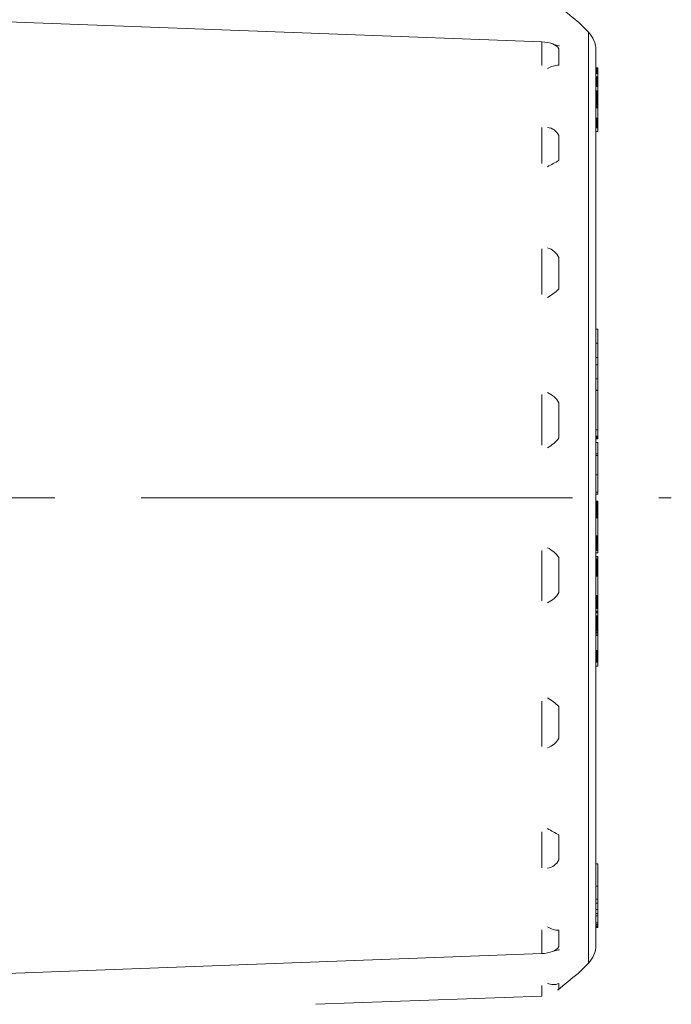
# Model space of a CAD drawing. Header units: millimetres. Extents: x 10 to 277, y 8 to 208.
# Tile 6 of 25: x 117 to 137, y 115 to 144. Entities that reach past the tile are written whole.
import ezdxf

# ---------------------------------------------------------------- set-up
doc = ezdxf.new("R2010")
doc.units = ezdxf.units.MM
doc.linetypes.add('CENTERX2', pattern=[20.32, 12.7, -2.54, 2.54, -2.54])
doc.styles.add('SLDTEXTSTYLE0', font='TXT', dxfattribs={"width": 0.75})
doc.dimstyles.new('SLDDIMSTYLE0', dxfattribs={"dimtxt": 1.5, "dimasz": 3, "dimexe": 0, "dimexo": 0.0625, "dimgap": 0.375, "dimtad": 0, "dimtih": 1, "dimtoh": 1, "dimdec": 1, "dimlfac": 2, "dimrnd": 1e-09, "dimzin": 12, "dimdsep": 46, "dimtxsty": 'SLDTEXTSTYLE0', "dimsah": 1, "dimcen": 0.09, "dimadec": 0, "dimazin": 0, "dimtfac": 1, "dimtdec": 1, "dimtofl": 0, "dimtmove": 0, "dimatfit": 3, "dimfxl": 1, "dimtolj": 1, "dimtzin": 12, "dimarcsym": 0})

# ---------------------------------------------------------------- blocks, each defined once
blk = doc.blocks.new('*D26')
at = {"color": 7, "linetype": 'Continuous', "lineweight": 0}
for p, q in [((92.646, 145.554), (92.646, 165.866)), ((134.353, 144.782), (134.353, 165.866)), ((115.886, 165.378), (115.886, 163.354)), ((115.886, 165.378), (116.19, 165.378)), ((120.982, 165.378), (120.677, 165.378)), ((120.982, 165.378), (120.982, 163.354)), ((92.646, 164.366), (110.344, 164.366)), ((134.353, 164.366), (122.644, 164.366)), ((115.886, 163.354), (116.19, 163.354)), ((120.982, 163.354), (120.677, 163.354))]:
    blk.add_line(p, q, dxfattribs=at)
for points in [[(92.646, 164.366), (95.646, 163.858), (95.646, 164.874)], [(134.353, 164.366), (131.353, 164.874), (131.353, 163.858)]]:
    blk.add_solid(points, dxfattribs=at)
at = {"color": 7, "linetype": 'Continuous', "lineweight": 0, "char_height": 1.5, "attachment_point": 1, "style": 'SLDTEXTSTYLE0'}
for s, insert in [('83.4', (111.398, 165.109)), ('3.28', (116.494, 165.109))]:
    blk.add_mtext(s, dxfattribs=dict(at, insert=insert))

msp = doc.modelspace()

# ---------------------------------------------------------------- linework, layer by layer
at = {"color": 7, "linetype": 'Continuous', "lineweight": 15}
for p, q in [((134.07, 143.831), (133.766, 144.135)), ((134.07, 116.444), (134.07, 143.831)), ((132.699, 143.099), (132.699, 143.501)), ((133.203, 143.34), (133.203, 142.865)), ((134.29, 143.301), (134.29, 116.975)), ((134.353, 142.784), (134.29, 142.784)), ((134.353, 142.784), (134.29, 142.784)), ((134.353, 142.784), (134.29, 142.784)), ((134.353, 142.782), (134.29, 142.782)), ((134.353, 142.751), (134.29, 142.751)), ((134.353, 142.749), (134.29, 142.749)), ((134.353, 142.746), (134.29, 142.746)), ((134.353, 142.743), (134.29, 142.743)), ((134.353, 142.739), (134.29, 142.739)), ((134.353, 142.735), (134.29, 142.735)), ((134.353, 142.73), (134.29, 142.73)), ((134.353, 142.725), (134.29, 142.725)), ((134.353, 142.718), (134.29, 142.718)), ((134.353, 142.712), (134.29, 142.712)), ((134.353, 142.704), (134.29, 142.704)), ((134.353, 142.696), (134.29, 142.696)), ((134.353, 142.687), (134.29, 142.687)), ((134.353, 142.678), (134.29, 142.678)), ((134.353, 142.667), (134.29, 142.667)), ((134.353, 142.656), (134.29, 142.656)), ((134.353, 142.644), (134.29, 142.644)), ((134.353, 142.631), (134.29, 142.631)), ((134.353, 142.63), (134.29, 142.63)), ((134.353, 142.629), (134.29, 142.629)), ((134.353, 142.628), (134.29, 142.628)), ((134.353, 142.626), (134.29, 142.626)), ((134.353, 142.624), (134.29, 142.624)), ((134.353, 142.621), (134.29, 142.621)), ((134.353, 142.617), (134.29, 142.617)), ((134.353, 142.784), (134.353, 142.782)), ((134.353, 142.784), (134.353, 142.784)), ((134.353, 142.784), (134.353, 142.784)), ((134.353, 142.782), (134.353, 142.751)), ((134.353, 142.751), (134.353, 142.749)), ((134.353, 142.749), (134.353, 142.746)), ((134.353, 142.746), (134.353, 142.743)), ((134.353, 142.743), (134.353, 142.739)), ((134.353, 142.739), (134.353, 142.735)), ((134.353, 142.735), (134.353, 142.73)), ((134.353, 142.73), (134.353, 142.725)), ((134.353, 142.725), (134.353, 142.718)), ((134.353, 142.718), (134.353, 142.712)), ((134.353, 142.712), (134.353, 142.704)), ((134.353, 142.704), (134.353, 142.696)), ((134.353, 142.696), (134.353, 142.687)), ((134.353, 142.687), (134.353, 142.678)), ((134.353, 142.678), (134.353, 142.667)), ((134.353, 142.667), (134.353, 142.656)), ((134.353, 142.656), (134.353, 142.644)), ((134.353, 142.644), (134.353, 142.631)), ((134.353, 142.631), (134.353, 142.63)), ((134.353, 142.63), (134.353, 142.629)), ((134.353, 142.629), (134.353, 142.628)), ((134.353, 142.628), (134.353, 142.626)), ((134.353, 142.626), (134.353, 142.624)), ((134.353, 142.624), (134.353, 142.621)), ((134.353, 142.621), (134.353, 142.617)), ((134.353, 142.617), (134.353, 142.517)), ((134.353, 142.517), (134.29, 142.517)), ((134.353, 142.511), (134.29, 142.511)), ((134.353, 142.505), (134.29, 142.505)), ((134.353, 142.499), (134.29, 142.499)), ((134.353, 142.493), (134.29, 142.493)), ((134.353, 142.486), (134.29, 142.486)), ((134.353, 142.479), (134.29, 142.479)), ((134.353, 142.471), (134.29, 142.471)), ((134.353, 142.462), (134.29, 142.462)), ((134.353, 142.454), (134.29, 142.454)), ((134.353, 142.444), (134.29, 142.444)), ((134.353, 142.434), (134.29, 142.434)), ((134.353, 142.423), (134.29, 142.423)), ((134.353, 142.412), (134.29, 142.412)), ((134.353, 142.399), (134.29, 142.399)), ((134.353, 142.387), (134.29, 142.387)), ((134.353, 142.372), (134.29, 142.372)), ((134.353, 142.359), (134.29, 142.359)), ((134.353, 142.343), (134.29, 142.343)), ((134.353, 142.327), (134.29, 142.327)), ((134.353, 142.31), (134.29, 142.31)), ((134.353, 142.292), (134.29, 142.292)), ((134.353, 142.287), (134.29, 142.287)), ((134.353, 142.286), (134.29, 142.286)), ((134.353, 142.284), (134.29, 142.284)), ((134.353, 142.281), (134.29, 142.281)), ((134.353, 142.277), (134.29, 142.277)), ((134.353, 142.271), (134.29, 142.271)), ((134.353, 142.264), (134.29, 142.264)), ((134.353, 142.256), (134.29, 142.256)), ((134.353, 142.247), (134.29, 142.247)), ((134.353, 142.237), (134.29, 142.237)), ((134.353, 142.517), (134.353, 142.511)), ((134.353, 142.511), (134.353, 142.505)), ((134.353, 142.505), (134.353, 142.499)), ((134.353, 142.499), (134.353, 142.493)), ((134.353, 142.493), (134.353, 142.486)), ((134.353, 142.486), (134.353, 142.479)), ((134.353, 142.479), (134.353, 142.471)), ((134.353, 142.471), (134.353, 142.462)), ((134.353, 142.462), (134.353, 142.454)), ((134.353, 142.454), (134.353, 142.444)), ((134.353, 142.444), (134.353, 142.434)), ((134.353, 142.434), (134.353, 142.423)), ((134.353, 142.423), (134.353, 142.412)), ((134.353, 142.412), (134.353, 142.399)), ((134.353, 142.399), (134.353, 142.387)), ((134.353, 142.387), (134.353, 142.372)), ((134.353, 142.372), (134.353, 142.359)), ((134.353, 142.359), (134.353, 142.343)), ((134.353, 142.343), (134.353, 142.327)), ((134.353, 142.327), (134.353, 142.31)), ((134.353, 142.31), (134.353, 142.292)), ((134.353, 142.292), (134.353, 142.287)), ((134.353, 142.287), (134.353, 142.286)), ((134.353, 142.286), (134.353, 142.284)), ((134.353, 142.284), (134.353, 142.281)), ((134.353, 142.281), (134.353, 142.277)), ((134.353, 142.277), (134.353, 142.271)), ((134.353, 142.271), (134.353, 142.264)), ((134.353, 142.264), (134.353, 142.256)), ((134.353, 142.256), (134.353, 142.247)), ((134.353, 142.247), (134.353, 142.237)), ((134.353, 142.237), (134.353, 142.108)), ((134.353, 142.108), (134.29, 142.108)), ((134.353, 142.1), (134.29, 142.1)), ((134.353, 142.091), (134.29, 142.091)), ((134.353, 142.082), (134.29, 142.082)), ((134.353, 142.073), (134.29, 142.073)), ((134.353, 142.063), (134.29, 142.063)), ((134.353, 142.054), (134.29, 142.054)), ((134.353, 142.044), (134.29, 142.044)), ((134.353, 142.033), (134.29, 142.033)), ((134.353, 142.022), (134.29, 142.022)), ((134.353, 142.01), (134.29, 142.01)), ((134.353, 141.998), (134.29, 141.998)), ((134.353, 141.986), (134.29, 141.986)), ((134.353, 141.973), (134.29, 141.973)), ((134.353, 141.959), (134.29, 141.959)), ((134.353, 142.108), (134.353, 142.1)), ((134.353, 142.1), (134.353, 142.091)), ((134.353, 142.091), (134.353, 142.082)), ((134.353, 142.082), (134.353, 142.073)), ((134.353, 142.073), (134.353, 142.063)), ((134.353, 142.063), (134.353, 142.054)), ((134.353, 142.054), (134.353, 142.044)), ((134.353, 142.044), (134.353, 142.033)), ((134.353, 142.033), (134.353, 142.022)), ((134.353, 142.022), (134.353, 142.01)), ((134.353, 142.01), (134.353, 141.998)), ((134.353, 141.998), (134.353, 141.986)), ((134.353, 141.986), (134.353, 141.973)), ((134.353, 141.973), (134.353, 141.959)), ((134.353, 141.959), (134.353, 141.945)), ((134.353, 141.945), (134.29, 141.945)), ((134.353, 141.929), (134.29, 141.929)), ((134.353, 141.914), (134.29, 141.914)), ((134.353, 141.897), (134.29, 141.897)), ((134.353, 141.88), (134.29, 141.88)), ((134.353, 141.862), (134.29, 141.862)), ((134.353, 141.844), (134.29, 141.844)), ((134.353, 141.824), (134.29, 141.824)), ((134.353, 141.804), (134.29, 141.804)), ((134.353, 141.783), (134.29, 141.783)), ((134.353, 141.761), (134.29, 141.761)), ((134.353, 141.738), (134.29, 141.738)), ((134.353, 141.714), (134.29, 141.714)), ((134.353, 141.69), (134.29, 141.69)), ((134.353, 141.664), (134.29, 141.664)), ((134.353, 141.945), (134.353, 141.929)), ((134.353, 141.929), (134.353, 141.914)), ((134.353, 141.914), (134.353, 141.897)), ((134.353, 141.897), (134.353, 141.88)), ((134.353, 141.88), (134.353, 141.862)), ((134.353, 141.862), (134.353, 141.844)), ((134.353, 141.844), (134.353, 141.824)), ((134.353, 141.824), (134.353, 141.804)), ((134.353, 141.804), (134.353, 141.783)), ((134.353, 141.783), (134.353, 141.761)), ((134.353, 141.761), (134.353, 141.738)), ((134.353, 141.738), (134.353, 141.714)), ((134.353, 141.714), (134.353, 141.69)), ((134.353, 141.69), (134.353, 141.664)), ((134.353, 141.664), (134.353, 141.638)), ((134.353, 141.638), (134.29, 141.638)), ((134.353, 141.61), (134.29, 141.61)), ((134.353, 141.638), (134.353, 141.61)), ((134.353, 141.61), (134.353, 141.303)), ((134.353, 141.303), (134.29, 141.303)), ((134.353, 141.276), (134.29, 141.276)), ((134.353, 141.25), (134.29, 141.25)), ((134.353, 141.225), (134.29, 141.225)), ((134.353, 141.203), (134.29, 141.203)), ((134.353, 141.181), (134.29, 141.181)), ((134.353, 141.162), (134.29, 141.162)), ((134.353, 141.144), (134.29, 141.144)), ((134.353, 141.127), (134.29, 141.127)), ((134.353, 141.111), (134.29, 141.111)), ((134.353, 141.097), (134.29, 141.097)), ((134.353, 141.085), (134.29, 141.085)), ((134.353, 141.303), (134.353, 141.276)), ((134.353, 141.276), (134.353, 141.25)), ((134.353, 141.25), (134.353, 141.225)), ((134.353, 141.225), (134.353, 141.203)), ((134.353, 141.203), (134.353, 141.181)), ((134.353, 141.181), (134.353, 141.162)), ((134.353, 141.162), (134.353, 141.144)), ((134.353, 141.144), (134.353, 141.127)), ((134.353, 141.127), (134.353, 141.111)), ((134.353, 141.111), (134.353, 141.097)), ((134.353, 141.097), (134.353, 141.085)), ((134.353, 141.085), (134.353, 141.073)), ((132.699, 140.271), (132.699, 140.896)), ((133.203, 140.796), (133.203, 140.057)), ((134.353, 141.073), (134.29, 141.073)), ((134.353, 141.063), (134.29, 141.063)), ((134.353, 141.054), (134.29, 141.054)), ((134.353, 141.046), (134.29, 141.046)), ((134.353, 141.039), (134.29, 141.039)), ((134.353, 141.033), (134.29, 141.033)), ((134.353, 141.029), (134.29, 141.029)), ((134.353, 141.026), (134.29, 141.026)), ((134.353, 141.023), (134.29, 141.023)), ((134.353, 141.022), (134.29, 141.022)), ((134.353, 141.021), (134.29, 141.021)), ((134.353, 140.907), (134.29, 140.907)), ((134.353, 141.073), (134.353, 141.063)), ((134.353, 141.063), (134.353, 141.054)), ((134.353, 141.054), (134.353, 141.046)), ((134.353, 141.046), (134.353, 141.039)), ((134.353, 141.039), (134.353, 141.033)), ((134.353, 141.033), (134.353, 141.029)), ((134.353, 141.029), (134.353, 141.026)), ((134.353, 141.026), (134.353, 141.023)), ((134.353, 141.023), (134.353, 141.022)), ((134.353, 141.022), (134.353, 141.021)), ((134.353, 141.021), (134.353, 140.907)), ((132.699, 136.45), (132.699, 137.239)), ((133.203, 137.21), (133.203, 136.278)), ((134.353, 135.095), (134.29, 135.095)), ((134.353, 135.095), (134.353, 134.687)), ((134.353, 134.687), (134.29, 134.687)), ((134.353, 134.687), (134.353, 134.261)), ((134.353, 134.261), (134.29, 134.261)), ((134.353, 134.261), (134.353, 134.047)), ((134.353, 134.047), (134.29, 134.047)), ((134.353, 134.047), (134.353, 133.639)), ((134.353, 133.639), (134.29, 133.639)), ((134.353, 133.639), (134.353, 133.301)), ((134.353, 133.301), (134.29, 133.301)), ((134.353, 133.297), (134.29, 133.297)), ((134.353, 133.293), (134.29, 133.293)), ((134.353, 133.301), (134.353, 133.297)), ((134.353, 133.297), (134.353, 133.293)), ((134.353, 133.293), (134.353, 132.136)), ((132.699, 132.012), (132.699, 132.886)), ((133.203, 132.93), (133.203, 131.898)), ((134.353, 132.136), (134.29, 132.136)), ((134.353, 132.136), (134.353, 131.952)), ((134.353, 131.952), (134.29, 131.952)), ((134.353, 131.95), (134.29, 131.95)), ((134.353, 131.938), (134.29, 131.938)), ((134.353, 131.926), (134.29, 131.926)), ((134.353, 131.916), (134.29, 131.916)), ((134.353, 131.907), (134.29, 131.907)), ((134.353, 131.898), (134.29, 131.898)), ((134.353, 131.89), (134.29, 131.89)), ((134.353, 131.885), (134.29, 131.885)), ((134.353, 131.879), (134.29, 131.879)), ((134.353, 131.876), (134.29, 131.876)), ((134.353, 131.873), (134.29, 131.873)), ((134.353, 131.871), (134.29, 131.871)), ((134.353, 131.87), (134.29, 131.87)), ((134.353, 131.952), (134.353, 131.95)), ((134.353, 131.95), (134.353, 131.938)), ((134.353, 131.938), (134.353, 131.926)), ((134.353, 131.926), (134.353, 131.916)), ((134.353, 131.916), (134.353, 131.907)), ((134.353, 131.907), (134.353, 131.898)), ((134.353, 131.898), (134.353, 131.89)), ((134.353, 131.89), (134.353, 131.885)), ((134.353, 131.885), (134.353, 131.879)), ((134.353, 131.879), (134.353, 131.876)), ((134.353, 131.876), (134.353, 131.873)), ((134.353, 131.873), (134.353, 131.871)), ((134.353, 131.871), (134.353, 131.87)), ((134.353, 131.758), (134.29, 131.758)), ((134.353, 131.758), (134.353, 131.43)), ((134.353, 131.43), (134.29, 131.43)), ((134.353, 131.384), (134.29, 131.384)), ((134.353, 131.381), (134.29, 131.381)), ((134.353, 131.43), (134.353, 131.384)), ((134.353, 131.384), (134.353, 131.381)), ((134.353, 131.381), (134.353, 130.81)), ((134.353, 130.81), (134.29, 130.81)), ((134.353, 130.81), (134.353, 130.302)), ((134.353, 130.302), (134.29, 130.302)), ((134.353, 130.238), (134.29, 130.238)), ((134.353, 130.302), (134.353, 130.238)), ((134.353, 130.038), (134.29, 130.038)), ((134.353, 130.018), (134.29, 130.018)), ((134.353, 129.999), (134.29, 129.999)), ((134.353, 129.988), (134.29, 129.988)), ((134.353, 129.984), (134.29, 129.984)), ((134.353, 129.983), (134.29, 129.983)), ((134.353, 129.981), (134.29, 129.981)), ((134.353, 129.978), (134.29, 129.978)), ((134.353, 129.975), (134.29, 129.975)), ((134.353, 129.972), (134.29, 129.972)), ((134.353, 129.968), (134.29, 129.968)), ((134.353, 129.963), (134.29, 129.963)), ((134.353, 129.958), (134.29, 129.958)), ((134.353, 129.952), (134.29, 129.952)), ((134.353, 129.945), (134.29, 129.945)), ((134.353, 129.938), (134.29, 129.938)), ((134.353, 129.929), (134.29, 129.929)), ((134.353, 129.92), (134.29, 129.92)), ((134.353, 129.91), (134.29, 129.91)), ((134.353, 129.898), (134.29, 129.898)), ((134.353, 129.886), (134.29, 129.886)), ((134.353, 129.872), (134.29, 129.872)), ((134.353, 129.858), (134.29, 129.858)), ((134.353, 129.842), (134.29, 129.842)), ((134.353, 129.825), (134.29, 129.825)), ((134.353, 129.806), (134.29, 129.806)), ((134.353, 129.787), (134.29, 129.787)), ((134.353, 130.038), (134.353, 130.018)), ((134.353, 130.018), (134.353, 129.999)), ((134.353, 129.999), (134.353, 129.988)), ((134.353, 129.988), (134.353, 129.984)), ((134.353, 129.984), (134.353, 129.983)), ((134.353, 129.983), (134.353, 129.981)), ((134.353, 129.981), (134.353, 129.978)), ((134.353, 129.978), (134.353, 129.975)), ((134.353, 129.975), (134.353, 129.972)), ((134.353, 129.972), (134.353, 129.968)), ((134.353, 129.968), (134.353, 129.963)), ((134.353, 129.963), (134.353, 129.958)), ((134.353, 129.958), (134.353, 129.952)), ((134.353, 129.952), (134.353, 129.945)), ((134.353, 129.945), (134.353, 129.938)), ((134.353, 129.938), (134.353, 129.929)), ((134.353, 129.929), (134.353, 129.92)), ((134.353, 129.92), (134.353, 129.91)), ((134.353, 129.91), (134.353, 129.898)), ((134.353, 129.898), (134.353, 129.886)), ((134.353, 129.886), (134.353, 129.872)), ((134.353, 129.872), (134.353, 129.858)), ((134.353, 129.858), (134.353, 129.842)), ((134.353, 129.842), (134.353, 129.825)), ((134.353, 129.825), (134.353, 129.806)), ((134.353, 129.806), (134.353, 129.787)), ((134.353, 129.787), (134.353, 129.766)), ((134.353, 129.766), (134.29, 129.766)), ((134.353, 129.743), (134.29, 129.743)), ((134.353, 129.719), (134.29, 129.719)), ((134.353, 129.693), (134.29, 129.693)), ((134.353, 129.666), (134.29, 129.666)), ((134.353, 129.637), (134.29, 129.637)), ((134.353, 129.607), (134.29, 129.607)), ((134.353, 129.575), (134.29, 129.575)), ((134.353, 129.541), (134.29, 129.541)), ((134.353, 129.766), (134.353, 129.743)), ((134.353, 129.743), (134.353, 129.719)), ((134.353, 129.719), (134.353, 129.693)), ((134.353, 129.693), (134.353, 129.666)), ((134.353, 129.666), (134.353, 129.637)), ((134.353, 129.637), (134.353, 129.607)), ((134.353, 129.607), (134.353, 129.575)), ((134.353, 129.575), (134.353, 129.541)), ((134.353, 129.541), (134.353, 129.019)), ((134.353, 129.019), (134.29, 129.019)), ((134.353, 128.993), (134.29, 128.993)), ((134.353, 128.967), (134.29, 128.967)), ((134.353, 128.942), (134.29, 128.942)), ((134.353, 128.917), (134.29, 128.917)), ((134.353, 129.019), (134.353, 128.993)), ((134.353, 128.993), (134.353, 128.967)), ((134.353, 128.967), (134.353, 128.942)), ((134.353, 128.942), (134.353, 128.917)), ((134.353, 128.917), (134.353, 128.894)), ((134.353, 128.894), (134.29, 128.894)), ((134.353, 128.871), (134.29, 128.871)), ((134.353, 128.849), (134.29, 128.849)), ((134.353, 128.828), (134.29, 128.828)), ((134.353, 128.808), (134.29, 128.808)), ((134.353, 128.788), (134.29, 128.788)), ((134.353, 128.77), (134.29, 128.77)), ((134.353, 128.752), (134.29, 128.752)), ((134.353, 128.736), (134.29, 128.736)), ((134.353, 128.719), (134.29, 128.719)), ((134.353, 128.704), (134.29, 128.704)), ((134.353, 128.69), (134.29, 128.69)), ((134.353, 128.677), (134.29, 128.677)), ((134.353, 128.665), (134.29, 128.665)), ((134.353, 128.654), (134.29, 128.654)), ((134.353, 128.643), (134.29, 128.643)), ((134.353, 128.634), (134.29, 128.634)), ((134.353, 128.626), (134.29, 128.626)), ((134.353, 128.894), (134.353, 128.871)), ((134.353, 128.871), (134.353, 128.849)), ((134.353, 128.849), (134.353, 128.828)), ((134.353, 128.828), (134.353, 128.808)), ((134.353, 128.808), (134.353, 128.788)), ((134.353, 128.788), (134.353, 128.77)), ((134.353, 128.77), (134.353, 128.752)), ((134.353, 128.752), (134.353, 128.736)), ((134.353, 128.736), (134.353, 128.719)), ((134.353, 128.719), (134.353, 128.704)), ((134.353, 128.704), (134.353, 128.69)), ((134.353, 128.69), (134.353, 128.677)), ((134.353, 128.677), (134.353, 128.665)), ((134.353, 128.665), (134.353, 128.654)), ((134.353, 128.654), (134.353, 128.643)), ((134.353, 128.643), (134.353, 128.634)), ((134.353, 128.634), (134.353, 128.626)), ((134.353, 128.626), (134.353, 128.618)), ((133.203, 128.378), (133.203, 127.345)), ((134.353, 128.618), (134.29, 128.618)), ((134.353, 128.612), (134.29, 128.612)), ((134.353, 128.607), (134.29, 128.607)), ((134.353, 128.603), (134.29, 128.603)), ((134.353, 128.599), (134.29, 128.599)), ((134.353, 128.598), (134.29, 128.598)), ((134.353, 128.597), (134.29, 128.597)), ((134.353, 128.597), (134.29, 128.597)), ((134.353, 128.581), (134.29, 128.581)), ((134.353, 128.517), (134.29, 128.517)), ((134.353, 128.405), (134.29, 128.405)), ((134.353, 128.404), (134.29, 128.404)), ((134.353, 128.403), (134.29, 128.403)), ((134.353, 128.399), (134.29, 128.399)), ((134.353, 128.395), (134.29, 128.395)), ((134.353, 128.34), (134.29, 128.34)), ((134.353, 128.334), (134.29, 128.334)), ((134.353, 128.618), (134.353, 128.612)), ((134.353, 128.612), (134.353, 128.607)), ((134.353, 128.607), (134.353, 128.603)), ((134.353, 128.603), (134.353, 128.599)), ((134.353, 128.599), (134.353, 128.598)), ((134.353, 128.598), (134.353, 128.597)), ((134.353, 128.597), (134.353, 128.597)), ((134.353, 128.597), (134.353, 128.581)), ((134.353, 128.581), (134.353, 128.517)), ((134.353, 128.405), (134.353, 128.404)), ((134.353, 128.404), (134.353, 128.403)), ((134.353, 128.403), (134.353, 128.399)), ((134.353, 128.399), (134.353, 128.395)), ((134.353, 128.395), (134.353, 128.34)), ((134.353, 128.34), (134.353, 128.334)), ((134.353, 128.334), (134.353, 128.328)), ((132.699, 127.39), (132.699, 128.264)), ((134.353, 128.328), (134.29, 128.328)), ((134.353, 128.321), (134.29, 128.321)), ((134.353, 128.313), (134.29, 128.313)), ((134.353, 128.305), (134.29, 128.305)), ((134.353, 128.296), (134.29, 128.296)), ((134.353, 128.285), (134.29, 128.285)), ((134.353, 128.275), (134.29, 128.275)), ((134.353, 128.263), (134.29, 128.263)), ((134.353, 128.251), (134.29, 128.251)), ((134.353, 128.238), (134.29, 128.238)), ((134.353, 128.224), (134.29, 128.224)), ((134.353, 128.21), (134.29, 128.21)), ((134.353, 128.195), (134.29, 128.195)), ((134.353, 128.179), (134.29, 128.179)), ((134.353, 128.163), (134.29, 128.163)), ((134.353, 128.146), (134.29, 128.146)), ((134.353, 128.128), (134.29, 128.128)), ((134.353, 128.109), (134.29, 128.109)), ((134.353, 128.09), (134.29, 128.09)), ((134.353, 128.07), (134.29, 128.07)), ((134.353, 128.05), (134.29, 128.05)), ((134.353, 128.328), (134.353, 128.321)), ((134.353, 128.321), (134.353, 128.313)), ((134.353, 128.313), (134.353, 128.305)), ((134.353, 128.305), (134.353, 128.296)), ((134.353, 128.296), (134.353, 128.285)), ((134.353, 128.285), (134.353, 128.275)), ((134.353, 128.275), (134.353, 128.263)), ((134.353, 128.263), (134.353, 128.251)), ((134.353, 128.251), (134.353, 128.238)), ((134.353, 128.238), (134.353, 128.224)), ((134.353, 128.224), (134.353, 128.21)), ((134.353, 128.21), (134.353, 128.195)), ((134.353, 128.195), (134.353, 128.179)), ((134.353, 128.179), (134.353, 128.163)), ((134.353, 128.163), (134.353, 128.146)), ((134.353, 128.146), (134.353, 128.128)), ((134.353, 128.128), (134.353, 128.109)), ((134.353, 128.109), (134.353, 128.09)), ((134.353, 128.09), (134.353, 128.07)), ((134.353, 128.07), (134.353, 128.05)), ((134.353, 128.05), (134.353, 128.028)), ((134.353, 128.028), (134.29, 128.028)), ((134.353, 128.006), (134.29, 128.006)), ((134.353, 127.983), (134.29, 127.983)), ((134.353, 127.96), (134.29, 127.96)), ((134.353, 127.936), (134.29, 127.936)), ((134.353, 127.912), (134.29, 127.912)), ((134.353, 127.887), (134.29, 127.887)), ((134.353, 127.861), (134.29, 127.861)), ((134.353, 127.834), (134.29, 127.834)), ((134.353, 128.028), (134.353, 128.006)), ((134.353, 128.006), (134.353, 127.983)), ((134.353, 127.983), (134.353, 127.96)), ((134.353, 127.96), (134.353, 127.936)), ((134.353, 127.936), (134.353, 127.912)), ((134.353, 127.912), (134.353, 127.887)), ((134.353, 127.887), (134.353, 127.861)), ((134.353, 127.861), (134.353, 127.834)), ((134.353, 127.834), (134.353, 127.261)), ((134.353, 127.261), (134.29, 127.261)), ((134.353, 127.235), (134.29, 127.235)), ((134.353, 127.209), (134.29, 127.209)), ((134.353, 127.185), (134.29, 127.185)), ((134.353, 127.261), (134.353, 127.235)), ((134.353, 127.235), (134.353, 127.209)), ((134.353, 127.209), (134.353, 127.185)), ((134.353, 127.185), (134.353, 127.161)), ((134.353, 127.161), (134.29, 127.161)), ((134.353, 127.138), (134.29, 127.138)), ((134.353, 127.116), (134.29, 127.116)), ((134.353, 127.095), (134.29, 127.095)), ((134.353, 127.075), (134.29, 127.075)), ((134.353, 127.055), (134.29, 127.055)), ((134.353, 127.037), (134.29, 127.037)), ((134.353, 127.019), (134.29, 127.019)), ((134.353, 127.003), (134.29, 127.003)), ((134.353, 126.987), (134.29, 126.987)), ((134.353, 126.973), (134.29, 126.973)), ((134.353, 126.959), (134.29, 126.959)), ((134.353, 126.946), (134.29, 126.946)), ((134.353, 126.935), (134.29, 126.935)), ((134.353, 126.924), (134.29, 126.924)), ((134.353, 126.914), (134.29, 126.914)), ((134.353, 126.906), (134.29, 126.906)), ((134.353, 126.899), (134.29, 126.899)), ((134.353, 126.892), (134.29, 126.892)), ((134.353, 126.887), (134.29, 126.887)), ((134.353, 126.883), (134.29, 126.883)), ((134.353, 127.161), (134.353, 127.138)), ((134.353, 127.138), (134.353, 127.116)), ((134.353, 127.116), (134.353, 127.095)), ((134.353, 127.095), (134.353, 127.075)), ((134.353, 127.075), (134.353, 127.055)), ((134.353, 127.055), (134.353, 127.037)), ((134.353, 127.037), (134.353, 127.019)), ((134.353, 127.019), (134.353, 127.003)), ((134.353, 127.003), (134.353, 126.987)), ((134.353, 126.987), (134.353, 126.973)), ((134.353, 126.973), (134.353, 126.959)), ((134.353, 126.959), (134.353, 126.946)), ((134.353, 126.946), (134.353, 126.935)), ((134.353, 126.935), (134.353, 126.924)), ((134.353, 126.924), (134.353, 126.914)), ((134.353, 126.914), (134.353, 126.906)), ((134.353, 126.906), (134.353, 126.899)), ((134.353, 126.899), (134.353, 126.892)), ((134.353, 126.892), (134.353, 126.887)), ((134.353, 126.887), (134.353, 126.883)), ((134.353, 126.883), (134.353, 126.881)), ((134.353, 126.881), (134.29, 126.881)), ((134.353, 126.879), (134.29, 126.879)), ((134.353, 126.879), (134.29, 126.879)), ((134.353, 126.799), (134.29, 126.799)), ((134.353, 126.799), (134.29, 126.799)), ((134.353, 126.798), (134.29, 126.798)), ((134.353, 126.796), (134.29, 126.796)), ((134.353, 126.793), (134.29, 126.793)), ((134.353, 126.79), (134.29, 126.79)), ((134.353, 126.787), (134.29, 126.787)), ((134.353, 126.783), (134.29, 126.783)), ((134.353, 126.778), (134.29, 126.778)), ((134.353, 126.75), (134.29, 126.75)), ((134.353, 126.661), (134.29, 126.661)), ((134.353, 126.653), (134.29, 126.653)), ((134.353, 126.645), (134.29, 126.645)), ((134.353, 126.638), (134.29, 126.638)), ((134.353, 126.629), (134.29, 126.629)), ((134.353, 126.621), (134.29, 126.621)), ((134.353, 126.612), (134.29, 126.612)), ((134.353, 126.603), (134.29, 126.603)), ((134.353, 126.593), (134.29, 126.593)), ((134.353, 126.881), (134.353, 126.879)), ((134.353, 126.879), (134.353, 126.879)), ((134.353, 126.879), (134.353, 126.799)), ((134.353, 126.799), (134.353, 126.798)), ((134.353, 126.799), (134.353, 126.799)), ((134.353, 126.798), (134.353, 126.796)), ((134.353, 126.796), (134.353, 126.793)), ((134.353, 126.793), (134.353, 126.79)), ((134.353, 126.79), (134.353, 126.787)), ((134.353, 126.787), (134.353, 126.783)), ((134.353, 126.783), (134.353, 126.778)), ((134.353, 126.778), (134.353, 126.75)), ((134.353, 126.75), (134.353, 126.661)), ((134.353, 126.661), (134.353, 126.653)), ((134.353, 126.653), (134.353, 126.645)), ((134.353, 126.645), (134.353, 126.638)), ((134.353, 126.638), (134.353, 126.629)), ((134.353, 126.629), (134.353, 126.621)), ((134.353, 126.621), (134.353, 126.612)), ((134.353, 126.612), (134.353, 126.603)), ((134.353, 126.603), (134.353, 126.593)), ((134.353, 126.593), (134.353, 126.583)), ((134.353, 126.583), (134.29, 126.583)), ((134.353, 126.572), (134.29, 126.572)), ((134.353, 126.56), (134.29, 126.56)), ((134.353, 126.548), (134.29, 126.548)), ((134.353, 126.534), (134.29, 126.534)), ((134.353, 126.52), (134.29, 126.52)), ((134.353, 126.505), (134.29, 126.505)), ((134.353, 126.49), (134.29, 126.49)), ((134.353, 126.472), (134.29, 126.472)), ((134.353, 126.454), (134.29, 126.454)), ((134.353, 126.435), (134.29, 126.435)), ((134.353, 126.414), (134.29, 126.414)), ((134.353, 126.392), (134.29, 126.392)), ((134.353, 126.369), (134.29, 126.369)), ((134.353, 126.343), (134.29, 126.343)), ((134.353, 126.317), (134.29, 126.317)), ((134.353, 126.583), (134.353, 126.572)), ((134.353, 126.572), (134.353, 126.56)), ((134.353, 126.56), (134.353, 126.548)), ((134.353, 126.548), (134.353, 126.534)), ((134.353, 126.534), (134.353, 126.52)), ((134.353, 126.52), (134.353, 126.505)), ((134.353, 126.505), (134.353, 126.49)), ((134.353, 126.49), (134.353, 126.472)), ((134.353, 126.472), (134.353, 126.454)), ((134.353, 126.454), (134.353, 126.435)), ((134.353, 126.435), (134.353, 126.414)), ((134.353, 126.414), (134.353, 126.392)), ((134.353, 126.392), (134.353, 126.369)), ((134.353, 126.369), (134.353, 126.343)), ((134.353, 126.343), (134.353, 126.317)), ((134.353, 126.317), (134.353, 126.289)), ((134.353, 126.289), (134.29, 126.289)), ((134.353, 126.259), (134.29, 126.259)), ((134.353, 126.228), (134.29, 126.228)), ((134.353, 126.194), (134.29, 126.194)), ((134.353, 126.16), (134.29, 126.16)), ((134.353, 126.123), (134.29, 126.123)), ((134.353, 126.083), (134.29, 126.083)), ((134.353, 126.289), (134.353, 126.259)), ((134.353, 126.259), (134.353, 126.228)), ((134.353, 126.228), (134.353, 126.194)), ((134.353, 126.194), (134.353, 126.16)), ((134.353, 126.16), (134.353, 126.123)), ((134.353, 126.123), (134.353, 126.083)), ((134.353, 126.083), (134.353, 125.645)), ((134.353, 125.645), (134.29, 125.645)), ((134.353, 125.62), (134.29, 125.62)), ((134.353, 125.596), (134.29, 125.596)), ((134.353, 125.572), (134.29, 125.572)), ((134.353, 125.549), (134.29, 125.549)), ((134.353, 125.527), (134.29, 125.527)), ((134.353, 125.506), (134.29, 125.506)), ((134.353, 125.486), (134.29, 125.486)), ((134.353, 125.467), (134.29, 125.467)), ((134.353, 125.448), (134.29, 125.448)), ((134.353, 125.645), (134.353, 125.62)), ((134.353, 125.62), (134.353, 125.596)), ((134.353, 125.596), (134.353, 125.572)), ((134.353, 125.572), (134.353, 125.549)), ((134.353, 125.549), (134.353, 125.527)), ((134.353, 125.527), (134.353, 125.506)), ((134.353, 125.506), (134.353, 125.486)), ((134.353, 125.486), (134.353, 125.467)), ((134.353, 125.467), (134.353, 125.448)), ((134.353, 125.448), (134.353, 125.431)), ((134.353, 125.431), (134.29, 125.431)), ((134.353, 125.415), (134.29, 125.415)), ((134.353, 125.399), (134.29, 125.399)), ((134.353, 125.385), (134.29, 125.385)), ((134.353, 125.372), (134.29, 125.372)), ((134.353, 125.36), (134.29, 125.36)), ((134.353, 125.349), (134.29, 125.349)), ((134.353, 125.339), (134.29, 125.339)), ((134.353, 125.33), (134.29, 125.33)), ((134.353, 125.323), (134.29, 125.323)), ((134.353, 125.316), (134.29, 125.316)), ((134.353, 125.311), (134.29, 125.311)), ((134.353, 125.307), (134.29, 125.307)), ((134.353, 125.304), (134.29, 125.304)), ((134.353, 125.302), (134.29, 125.302)), ((134.353, 125.181), (134.29, 125.181)), ((134.353, 125.431), (134.353, 125.415)), ((134.353, 125.415), (134.353, 125.399)), ((134.353, 125.399), (134.353, 125.385)), ((134.353, 125.385), (134.353, 125.372)), ((134.353, 125.372), (134.353, 125.36)), ((134.353, 125.36), (134.353, 125.349)), ((134.353, 125.349), (134.353, 125.339)), ((134.353, 125.339), (134.353, 125.33)), ((134.353, 125.33), (134.353, 125.323)), ((134.353, 125.323), (134.353, 125.316)), ((134.353, 125.316), (134.353, 125.311)), ((134.353, 125.311), (134.353, 125.307)), ((134.353, 125.307), (134.353, 125.304)), ((134.353, 125.304), (134.353, 125.302)), ((134.353, 125.302), (134.353, 125.181)), ((133.203, 123.998), (133.203, 123.066)), ((132.699, 123.037), (132.699, 123.825)), ((133.203, 120.219), (133.203, 119.479)), ((132.699, 119.379), (132.699, 120.005)), ((134.353, 119.369), (134.29, 119.369)), ((134.353, 119.369), (134.353, 118.704)), ((134.353, 118.704), (134.29, 118.704)), ((134.353, 118.704), (134.353, 118.329)), ((134.353, 118.329), (134.29, 118.329)), ((134.353, 118.209), (134.29, 118.209)), ((134.353, 118.329), (134.353, 118.209)), ((134.353, 118.209), (134.353, 118.021)), ((134.353, 118.021), (134.29, 118.021)), ((134.353, 118.021), (134.353, 117.901)), ((134.353, 117.901), (134.29, 117.901)), ((134.353, 117.831), (134.29, 117.831)), ((134.353, 117.63), (134.29, 117.63)), ((134.353, 117.901), (134.353, 117.831)), ((134.353, 117.831), (134.353, 117.63)), ((134.353, 117.63), (134.353, 117.578)), ((133.203, 117.41), (133.203, 116.936)), ((134.353, 117.578), (134.29, 117.578)), ((134.353, 117.558), (134.29, 117.558)), ((134.353, 117.522), (134.29, 117.522)), ((134.353, 117.491), (134.29, 117.491)), ((134.353, 117.491), (134.29, 117.491)), ((134.353, 117.578), (134.353, 117.558)), ((134.353, 117.558), (134.353, 117.522)), ((134.353, 117.522), (134.353, 117.491)), ((134.353, 117.491), (134.353, 117.491)), ((132.699, 116.774), (132.699, 117.176)), ((115.64, 116.093), (132.7, 116.726)), ((133.766, 116.14), (134.07, 116.444)), ((132.699, 115.478), (132.699, 115.616)), ((133.203, 115.848), (133.203, 115.684)), ((126.044, 115.233), (132.7, 115.474))]:
    msp.add_line(p, q, dxfattribs=at)
at = {"color": 7, "linetype": 'CENTERX2', "lineweight": 0}
msp.add_line((100.586, 130.138), (136.512, 130.138), dxfattribs=at)
at = {"color": 7, "linetype": 'Continuous', "lineweight": 15, "flags": 128}
for points in [[(132.7, 143.549), (127.747, 143.732), (115.64, 144.183)], [(133.015, 116.782), (133.082, 116.807), (133.186, 116.835), (133.224, 116.84), (133.222, 116.84)], [(133.203, 115.684), (133.173, 115.654), (133.166, 115.648)], [(132.699, 115.478), (132.7, 115.474), (132.7, 115.474)]]:
    msp.add_lwpolyline(points, dxfattribs=at)
at = {"color": 7, "linetype": 'Continuous', "lineweight": 15}
for centre, radius, start, end in [((156.475, 172.453), 36.298, 230.0506, 231.2164), ((133.183, 143.497), 0.863, 47.5442, 52.8501), ((133.54, 143.301), 0.75, 0, 45), ((131.75, 143.544), 0.95, 357.4282, 0.3145), ((132.701, 142.619), 0.927, 67.7006, 90.0802), ((133.311, 144.17), 0.74, 246.7105, 263.0301), ((132.893, 143.146), 0.366, 31.9304, 69.8392), ((125.601, 142.976), 7.099, 359.0048, 0.9952), ((133.22, 142.209), 0.656, 91.4493, 122.5075), ((130.816, 140.964), 1.885, 357.9574, 2.0426), ((132.806, 140.591), 0.447, 27.3234, 82.1242), ((121.825, 140.119), 10.875, 359.202, 0.798), ((134.807, 136.749), 3.676, 115.8579, 121.8416), ((127.039, 137.349), 5.661, 358.8795, 1.1205), ((132.691, 136.943), 0.577, 27.4734, 72.2634), ((119.766, 136.285), 12.934, 359.2699, 0.7301), ((131.87, 137.722), 1.966, 300.4825, 312.707), ((122.988, 133.029), 9.712, 359.1541, 0.8459), ((132.558, 132.549), 0.75, 30.621, 65.6514), ((120.21, 131.85), 12.49, 359.2567, 0.7433), ((132.378, 132.515), 1.03, 298.3136, 323.1749), ((132.378, 127.76), 1.03, 36.8251, 61.6864), ((120.21, 128.426), 12.49, 359.2567, 0.7433), ((122.988, 127.246), 9.712, 359.1541, 0.8459), ((132.558, 127.727), 0.75, 294.3486, 329.379), ((119.766, 123.99), 12.934, 359.2699, 0.7301), ((131.87, 122.553), 1.966, 47.2932, 59.5172), ((127.039, 122.926), 5.661, 358.8795, 1.1205), ((132.691, 123.332), 0.577, 287.7365, 332.5267), ((121.825, 120.156), 10.875, 359.202, 0.798), ((134.807, 123.527), 3.676, 238.1586, 244.1421), ((130.816, 119.312), 1.885, 357.9574, 2.0426), ((132.806, 119.684), 0.447, 277.8754, 332.6767), ((125.601, 117.299), 7.099, 359.0048, 0.9952), ((133.22, 118.066), 0.656, 237.4926, 268.5506), ((131.775, 116.732), 0.925, 359.6381, 2.6017), ((132.69, 117.66), 0.932, 270.6313, 290.5844), ((132.893, 117.129), 0.366, 290.0478, 328.0707), ((133.54, 116.975), 0.75, 315, 0), ((145.485, 101.287), 18.92, 128.2697, 130.621), ((129.652, 115.699), 3.048, 358.4386, 1.5614), ((133.045, 116.175), 0.364, 240.7429, 295.8356)]:
    msp.add_arc(centre, radius, start, end, dxfattribs=at)

# ---------------------------------------------------------------- dimensions: what is measured, and where the dimension line sits
at = {"color": 7, "linetype": 'Continuous', "lineweight": 0}
dim = msp.add_linear_dim(base=(134.353, 164.366), p1=(92.646, 143.554), p2=(134.353, 142.782), dimstyle='SLDDIMSTYLE0', dxfattribs=at)
dim.commit()
dim.dimension.update_dxf_attribs({"geometry": '*D26', "text_midpoint": (116.494, 164.366), "dimtype": 160})

doc.saveas('drawing.dxf')
